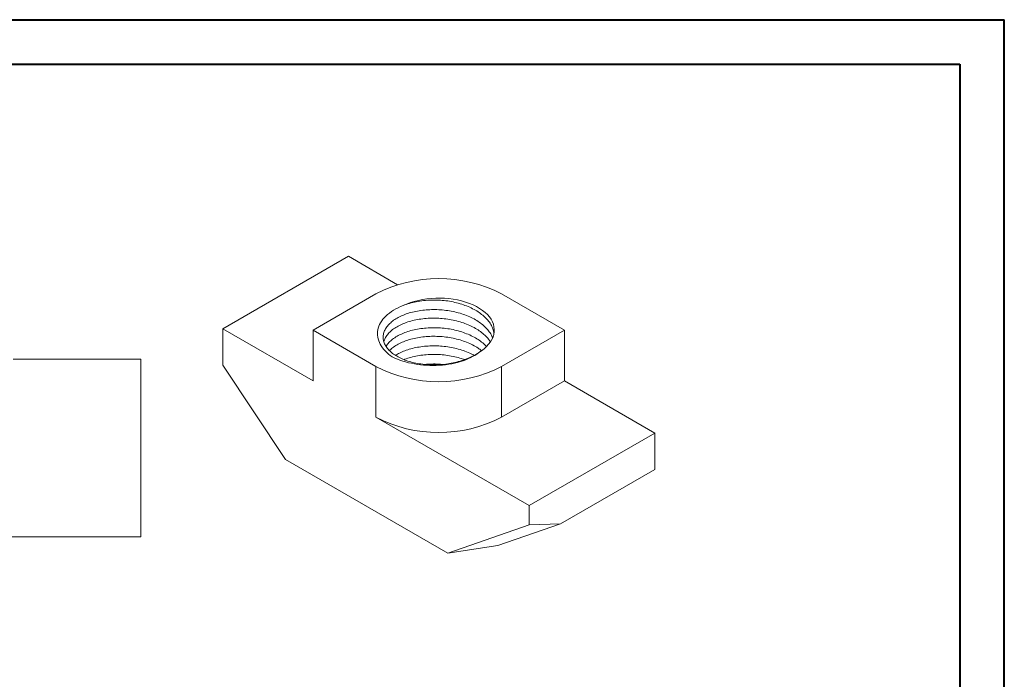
# Model space of a CAD drawing. Header units: millimetres. Extents: x 0 to 420, y 0 to 297.
# Tile 3 of 3: x 199 to 420, y 149 to 297. Entities that reach past the tile are written whole.
import ezdxf

# ---------------------------------------------------------------- set-up
doc = ezdxf.new("R2010")
doc.units = ezdxf.units.MM

msp = doc.modelspace()

# ---------------------------------------------------------------- linework, layer by layer
at = {"color": 7, "linetype": 'Continuous', "lineweight": 40}
for p, q in [((0.08, 297.21), (420.08, 297.21)), ((420.08, 0.21), (420.08, 297.21)), ((25.08, 287.21), (410.08, 287.21)), ((410.08, 287.21), (410.08, 10.21))]:
    msp.add_line(p, q, dxfattribs=at)
at = {"color": 7, "linetype": 'Continuous', "lineweight": 15}
for p, q in [((244.23, 227.62), (272.51, 243.95)), ((283.59, 237.55), (272.51, 243.95)), ((278.7, 235.48), (264.56, 227.32)), ((321.12, 227.32), (306.98, 235.48)), ((244.23, 227.62), (244.23, 219.45)), ((264.56, 215.88), (244.23, 227.62)), ((264.56, 227.32), (264.56, 215.88)), ((264.56, 227.32), (278.7, 219.15)), ((306.98, 219.15), (321.12, 227.32)), ((321.12, 227.32), (321.12, 215.88)), ((225.85, 220.81), (197.1, 220.81)), ((225.85, 180.81), (225.85, 220.81)), ((258.37, 198.23), (244.23, 219.45)), ((278.7, 219.15), (278.7, 207.72)), ((306.98, 219.15), (306.98, 207.72)), ((306.98, 207.72), (321.12, 215.88)), ((341.45, 204.15), (321.12, 215.88)), ((313.17, 187.82), (278.7, 207.72)), ((313.17, 187.82), (341.45, 204.15)), ((341.45, 195.98), (341.45, 204.15)), ((258.37, 198.23), (294.91, 177.13)), ((341.45, 195.98), (320.24, 183.74)), ((313.17, 183.46), (313.17, 187.82)), ((294.91, 177.13), (313.17, 183.46)), ((320.24, 183.74), (306.1, 178.84)), ((313.17, 183.46), (320.24, 183.74)), ((225.85, 180.81), (177.1, 180.81)), ((306.1, 178.84), (294.91, 177.13))]:
    msp.add_line(p, q, dxfattribs=at)
at = {"color": 7, "linetype": 'Continuous', "lineweight": 15, "flags": 128}
msp.add_lwpolyline([(302.43, 222.69), (303.04, 223.15), (303.59, 223.63), (304.06, 224.14), (304.47, 224.67), (304.8, 225.21), (305.05, 225.77), (305.23, 226.34), (305.32, 226.92), (305.34, 227.49), (305.27, 228.07), (305.13, 228.64), (304.9, 229.2), (304.6, 229.76), (304.23, 230.29), (303.78, 230.81), (303.26, 231.3), (302.67, 231.77), (302.03, 232.21), (301.32, 232.62), (300.56, 232.99), (299.74, 233.33), (298.89, 233.63), (297.99, 233.89), (297.07, 234.11), (296.11, 234.28), (295.14, 234.41), (294.15, 234.49), (293.15, 234.53), (292.15, 234.52), (291.15, 234.47), (290.16, 234.36), (289.2, 234.22), (288.25, 234.03), (287.34, 233.79), (286.46, 233.52), (285.62, 233.2), (284.82, 232.85)], dxfattribs=at)
at = {"color": 7, "linetype": 'Continuous', "lineweight": 15}
for centre, start, end in [((292.84, 208.23), 62.5675, 117.4325), ((292.84, 246.4), 242.5675, 297.4325), ((292.84, 234.97), 242.5675, 297.4325)]:
    msp.add_arc(centre, 30.7, start, end, dxfattribs=at)
for points, knots in [([(282.39, 221.28), (281.77, 221.7), (281.24, 222.16), (280.34, 223.11), (279.97, 223.63), (279.41, 224.68), (279.23, 225.21), (279.05, 226.3), (279.05, 226.86), (279.25, 227.94), (279.45, 228.47), (280.06, 229.52), (280.46, 230.02), (281.43, 230.95), (282.01, 231.4), (283.31, 232.19), (284.03, 232.55), (284.82, 232.85)], [0, 0, 0, 0, 0.125, 0.125, 0.25, 0.25, 0.375, 0.375, 0.5, 0.5, 0.625, 0.625, 0.75, 0.75, 0.875, 0.875, 1, 1, 1, 1]), ([(305.26, 226.63), (305.25, 226.7), (305.22, 227.12), (304.94, 227.87), (304.43, 228.87), (303.69, 229.81), (302.78, 230.68), (301.7, 231.47), (300.48, 232.17), (299.12, 232.78), (297.64, 233.29), (296.07, 233.69), (294.46, 233.96), (292.81, 234.1), (291.12, 234.12), (289.41, 234), (287.76, 233.75), (286.2, 233.38), (285.28, 233.03), (284.82, 232.85)], [0, 0, 0, 0, 0.013083, 0.073678, 0.134808, 0.195938, 0.256533, 0.316086, 0.375639, 0.436234, 0.497364, 0.558494, 0.61909, 0.678643, 0.741879, 0.806255, 0.871159, 0.935953, 1, 1, 1, 1]), ([(302.43, 222.69), (302.18, 222.51), (301.58, 222.07), (300.48, 221.44), (299.12, 220.83), (297.64, 220.32), (296.07, 219.92), (294.46, 219.65), (292.84, 219.51), (291.22, 219.49), (289.61, 219.59), (288.04, 219.81), (286.56, 220.14), (285.2, 220.58), (283.98, 221.12), (282.9, 221.75), (281.99, 222.45), (281.26, 223.21), (280.73, 224.03), (280.41, 224.87), (280.31, 225.73), (280.41, 226.58), (280.73, 227.43), (281.26, 228.24), (281.99, 229.01), (282.9, 229.71), (283.98, 230.34), (285.2, 230.87), (286.56, 231.31), (288.04, 231.65), (289.61, 231.87), (291.22, 231.96), (292.84, 231.94), (294.46, 231.8), (296.07, 231.53), (297.64, 231.14), (299.12, 230.63), (300.48, 230.02), (301.7, 229.31), (302.78, 228.53), (303.69, 227.66), (304.41, 226.71), (304.83, 226.01), (304.95, 225.63), (304.96, 225.59)], [0, 0, 0, 0, 0.016698, 0.040843, 0.065411, 0.090196, 0.114981, 0.139549, 0.163694, 0.187839, 0.212407, 0.237192, 0.261977, 0.286544, 0.31069, 0.334835, 0.359403, 0.384188, 0.408972, 0.43354, 0.457685, 0.481831, 0.506399, 0.531183, 0.555968, 0.580536, 0.604681, 0.628827, 0.653394, 0.678179, 0.702964, 0.727532, 0.751677, 0.775822, 0.80039, 0.825175, 0.84996, 0.874528, 0.898673, 0.922818, 0.947386, 0.972171, 0.996955, 1, 1, 1, 1]), ([(304.45, 224.65), (304.43, 224.69), (304.24, 225.07), (303.68, 225.72), (302.78, 226.6), (301.7, 227.38), (300.48, 228.09), (299.12, 228.7), (297.64, 229.21), (296.07, 229.6), (294.46, 229.87), (292.84, 230.01), (291.22, 230.04), (289.61, 229.94), (288.04, 229.72), (286.56, 229.39), (285.2, 228.94), (283.98, 228.41), (282.9, 227.78), (281.99, 227.08), (281.26, 226.31), (280.74, 225.54), (280.57, 225.01), (280.49, 224.76)], [0, 0, 0, 0, 0.006271, 0.056854, 0.106994, 0.156272, 0.20555, 0.255691, 0.306274, 0.356857, 0.406997, 0.456275, 0.505553, 0.555694, 0.606276, 0.656859, 0.707, 0.756278, 0.805556, 0.855696, 0.906279, 0.956862, 1, 1, 1, 1]), ([(280.99, 223.69), (281.08, 223.84), (281.34, 224.27), (282, 224.93), (282.9, 225.63), (283.98, 226.25), (285.2, 226.79), (286.56, 227.23), (288.04, 227.57), (289.61, 227.79), (291.22, 227.88), (292.84, 227.86), (294.46, 227.72), (296.07, 227.45), (297.64, 227.06), (299.12, 226.55), (300.48, 225.93), (301.7, 225.23), (302.76, 224.47), (303.32, 223.91), (303.59, 223.63)], [0, 0, 0, 0, 0.032949, 0.090798, 0.148141, 0.204498, 0.260854, 0.318197, 0.376047, 0.433896, 0.491239, 0.547595, 0.603952, 0.661295, 0.719144, 0.776993, 0.834336, 0.890693, 0.94705, 1, 1, 1, 1]), ([(302.45, 222.73), (302.2, 222.92), (301.6, 223.37), (300.48, 224), (299.12, 224.62), (297.64, 225.13), (296.07, 225.52), (294.46, 225.79), (292.84, 225.93), (291.22, 225.95), (289.61, 225.86), (288.04, 225.64), (286.56, 225.3), (285.2, 224.86), (283.97, 224.32), (282.91, 223.7), (282.17, 223.16), (281.85, 222.81), (281.77, 222.72)], [0, 0, 0, 0, 0.047239, 0.112713, 0.179332, 0.246539, 0.313747, 0.380366, 0.445839, 0.511313, 0.577932, 0.64514, 0.712347, 0.778966, 0.84444, 0.909913, 0.976533, 1, 1, 1, 1]), ([(283.12, 221.65), (283.41, 221.82), (284.04, 222.21), (285.2, 222.71), (286.56, 223.15), (288.04, 223.48), (289.61, 223.7), (291.22, 223.8), (292.84, 223.78), (294.46, 223.64), (296.07, 223.37), (297.64, 222.98), (299.11, 222.46), (300.17, 222.01), (300.68, 221.71), (300.79, 221.65)], [0, 0, 0, 0, 0.067264, 0.14879, 0.231743, 0.315428, 0.399113, 0.482066, 0.563592, 0.645118, 0.728071, 0.811756, 0.895441, 0.978394, 1, 1, 1, 1]), ([(302.43, 222.69), (301.91, 222.23), (301.28, 221.81), (299.9, 221.06), (299.15, 220.73), (297.52, 220.17), (296.65, 219.94), (294.86, 219.59), (293.92, 219.47), (292.04, 219.36), (291.09, 219.35), (289.2, 219.46), (288.26, 219.57), (286.46, 219.88), (285.58, 220.09), (283.9, 220.62), (283.12, 220.93), (282.39, 221.28)], [0, 0, 0, 0, 0.125, 0.125, 0.25, 0.25, 0.375, 0.375, 0.5, 0.5, 0.625, 0.625, 0.75, 0.75, 0.875, 0.875, 1, 1, 1, 1]), ([(298.62, 220.68), (298.29, 220.8), (297.47, 221.1), (296.07, 221.44), (294.46, 221.71), (292.84, 221.85), (291.22, 221.87), (289.61, 221.77), (288.04, 221.56), (286.57, 221.21), (285.56, 220.92), (285.09, 220.71), (285.04, 220.68)], [0, 0, 0, 0, 0.076942, 0.191412, 0.30488, 0.416397, 0.527913, 0.641381, 0.755851, 0.870321, 0.983789, 1, 1, 1, 1]), ([(289.7, 219.6), (290.21, 219.64), (291.24, 219.72), (292.58, 219.71), (293.38, 219.63), (293.65, 219.6)], [0, 0, 0, 0, 0.391895, 0.795994, 1, 1, 1, 1])]:
    msp.add_open_spline(points, degree=3, knots=knots, dxfattribs=at)

doc.saveas('drawing.dxf')
